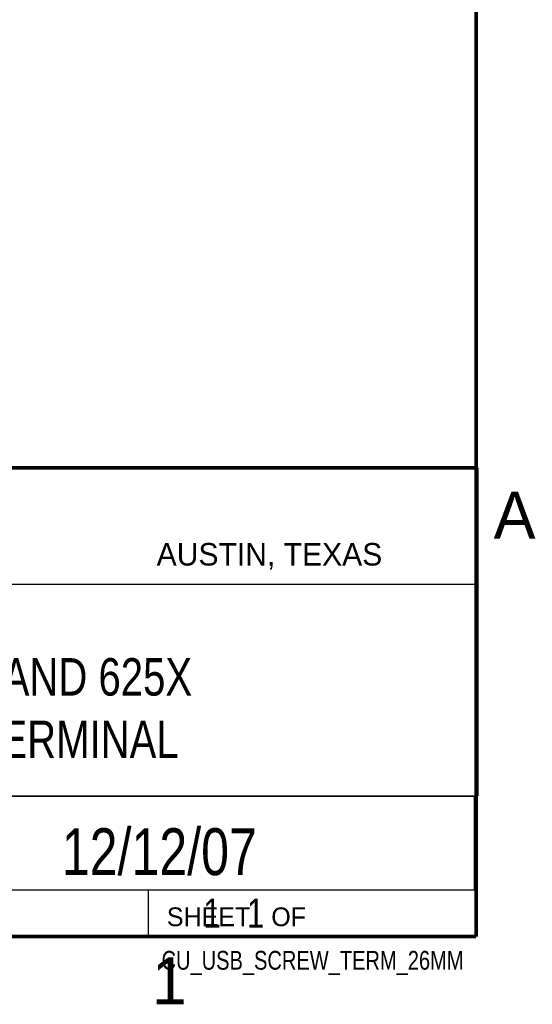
# Model space of a CAD drawing. Header units: inches. Extents: x 0 to 34, y 0 to 22.
# Tile 13 of 15: x 31.1 to 33.8, y 0.1 to 5.4. Entities that reach past the tile are written whole.
import ezdxf
from ezdxf.enums import TextEntityAlignment as Align

# ---------------------------------------------------------------- set-up
doc = ezdxf.new("R2010")
doc.units = ezdxf.units.IN
doc.header["$LTSCALE"] = 1.87
doc.header["$MEASUREMENT"] = 0
doc.layers.get('0').update_dxf_attribs({"linetype": 'CONTINUOUS'})
doc.styles.get("Standard").update_dxf_attribs({"font": 'txt', "width": 0.8})

msp = doc.modelspace()

# ---------------------------------------------------------------- linework, layer by layer
at = {"color": 2, "linetype": 'CONTINUOUS'}
for p, q in [((28.3793, 3.0003), (33.5093, 3.0003)), ((33.5093, 3.0003), (33.5093, 1.2503)), ((28.7231, 2.38), (33.5, 2.38)), ((28.3793, 1.2503), (33.5093, 1.2503)), ((30.13, 1.2499), (33.49, 1.2499)), ((33.49, 1.2499), (33.49, 0.7499)), ((28.38, 0.75), (33.5, 0.75)), ((30.13, 0.7499), (33.49, 0.7499)), ((31.75, 0.75), (33.5, 0.75)), ((31.75, 0.75), (31.75, 0.5)), ((33.5, 0.75), (33.5, 0.5)), ((31.75, 0.5), (33.5, 0.5)), ((32.4953, 0.5017), (33.4953, 0.5017)), ((32.4953, 0.5017), (32.4953, 0.5012)), ((32.4953, 0.5012), (33.4953, 0.5012)), ((33.4953, 0.5017), (33.4953, 0.5012))]:
    msp.add_line(p, q, dxfattribs=at)
at = {"color": 7, "linetype": 'CONTINUOUS', "const_width": 0.02}
for points in [[(33.5, 0.5), (33.5, 21.5)], [(25.58, 3), (33.5, 3)], [(0.5, 0.5), (33.5, 0.5)]]:
    msp.add_lwpolyline(points, dxfattribs=at)

# ---------------------------------------------------------------- texts
at = {"color": 2, "linetype": 'CONTINUOUS'}
for s, height, p in [('A', 0.25, (33.5939, 2.6228)), ('AUSTIN, TEXAS', 0.12, (31.7957, 2.479)), ('SHEET   OF', 0.1, (31.8499, 0.5557)), ('1', 0.25, (31.7706, 0.139))]:
    msp.add_text(s, height=height, dxfattribs=at).set_placement(p)
at = {"color": 7, "linetype": 'CONTINUOUS', "width": 0.8}
msp.add_text('12/12/07', height=0.25, dxfattribs=at).set_placement((31.81, 0.828), align=Align.CENTER)
at = {"color": 2, "linetype": 'CONTINUOUS', "width": 0.8}
msp.add_text('CU_USB_SCREW_TERM_26MM', height=0.1, dxfattribs=at).set_placement((33.4328, 0.3236), align=Align.RIGHT)
at = {"color": 7, "linetype": 'CONTINUOUS'}
for s, insert, char_height, width, attachment_point in [('USB-622X AND 625X\\PSCREW TERMINAL', (30.9443, 1.9853), 0.2, 2.72, 2), ('     1   1', (31.8125, 0.7031), 0.15625, 1.25, 1)]:
    msp.add_mtext(s, dxfattribs=dict(at, insert=insert, char_height=char_height, width=width, attachment_point=attachment_point))

doc.saveas('drawing.dxf')
